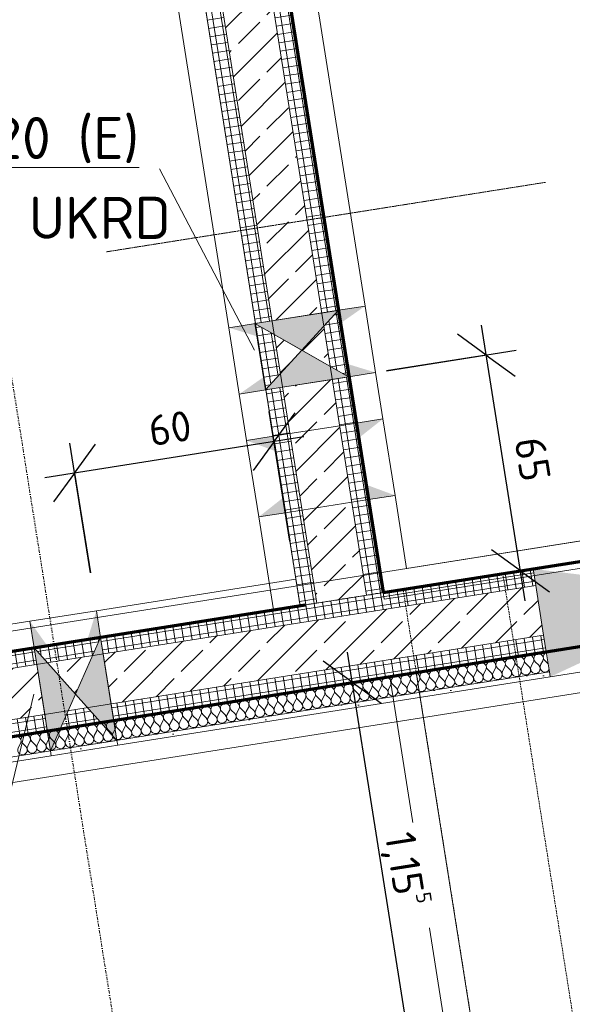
# Model space of a CAD drawing. Header units: millimetres. Extents: x 1523 to 75153, y -41886 to 10268.
# Tile 18 of 54: x 33419 to 35060, y -18427 to -15500. Entities that reach past the tile are written whole.
import ezdxf

# ---------------------------------------------------------------- set-up
doc = ezdxf.new("R2010")
doc.units = ezdxf.units.MM
for name, pattern in [('CAx_nichtHalbton', [20001.0584, 10000, -0.5292, 10000, -0.5292]), ('IMPORT-STRICHPUNKT _7_', [20, 10, -5, 0, -5]), ('IMPORT-VERDECKT _8_', [7.5, 5, -2.5]), ('Verdeckt 2x', [3.572, 2.3813, -1.1907])]:
    doc.linetypes.add(name, pattern=pattern)
for name, color, linetype, lineweight, true_color in [('90 A--Achsraster _1_50_', 7, 'IMPORT-STRICHPUNKT _7_', 13, 0x656565), ('AD', 1, 'Continuous', 13, 0xff0000), ('Neubau_10 A--Wand innen _tragend_', 7, 'Continuous', 13, 0x656565), ('Neubau_10 VSI--Wärmeschutz _veritkal_', 7, 'Continuous', 13, 0x656565), ('Neubau_20 A--Gründungsbelag', 7, 'Continuous', 13, 0x656565), ('Neubau_20 A--Träger _ Deckenkonstruktion', 7, 'IMPORT-VERDECKT _8_', 13, 0x656565), ('Sockelbeschichtung Sprühnebel', 7, 'Continuous', 13, 0x656565), ('Xref_706_5_--_ÜP_-1_000_16_Übersichtsplan UG_IFC 2025_01_13_dwg', 7, 'Continuous', 13, 0x767676), ('XX', 7, 'Continuous', 18, 0x804040)]:
    doc.layers.add(name, color=color, linetype=linetype, lineweight=lineweight, true_color=true_color)
for name, color, linetype, lineweight in [('AD_Detail', 7, 'Continuous', 13), ('Ax-50_BM-Bem', 7, 'Continuous', 9), ('Ax_BM-Bem', 7, 'Continuous', 9), ('GB_HLS-OBJ', 7, 'Continuous', 18), ('M-EQPM-___-IDEN', 7, 'Continuous', 9)]:
    doc.layers.add(name, color=color, linetype=linetype, lineweight=lineweight)
doc.styles.add('ISOCPEUR', font='isocpeur.ttf', dxfattribs={"height": 125})
doc.styles.add('ISOCPEUR_2', font='isocpeur.ttf', dxfattribs={"height": 90})
doc.dimstyles.new('KI_1_8_mm_Isocpeur__cm_m__Aufrundung_auf_5_mm_ELT_Gesamtbemaßung', dxfattribs={"dimscale": 304.8, "dimtxt": 89.638306, "dimasz": 0.492126, "dimexe": 0.295276, "dimexo": 0.0625, "dimgap": 0.049213, "dimtad": 1, "dimlfac": 0.001, "dimrnd": 0.005, "dimzin": 0, "dimdsep": 46, "dimtxsty": 'ISOCPEUR_2', "dimblk1": 'OBLIQUE', "dimblk2": 'OBLIQUE', "dimsah": 1, "dimcen": 0.09, "dimdle": 0.295276, "dimadec": 0, "dimazin": 0, "dimtfac": 1, "dimtdec": 4, "dimtix": 1, "dimtmove": 0, "dimatfit": 3, "dimfxl": 0.984252, "dimfxlon": 1, "dimtvp": 1, "dimtfill": 1, "dimtolj": 1, "dimtzin": 0, "dimlwd": 25, "dimlwe": 25, "dimarcsym": 2})
doc.dimstyles.new('KI_1_8_mm_Isocpeur__cm_m__Aufrundung_auf_5_mm_ELT_Gesamtbemaßung_1', dxfattribs={"dimscale": 304.8, "dimtxt": 89.638306, "dimasz": 0.492126, "dimexe": 0.295276, "dimexo": 0.0625, "dimgap": 0.049213, "dimtad": 1, "dimdec": 1, "dimlfac": 0.1, "dimrnd": 0.5, "dimdsep": 46, "dimtxsty": 'ISOCPEUR_2', "dimblk1": 'OBLIQUE', "dimblk2": 'OBLIQUE', "dimsah": 1, "dimcen": 0.09, "dimdle": 0.295276, "dimadec": 0, "dimazin": 0, "dimtfac": 1, "dimtdec": 4, "dimtix": 1, "dimtmove": 0, "dimatfit": 3, "dimfxl": 0.984252, "dimfxlon": 1, "dimtvp": 1, "dimtfill": 1, "dimtolj": 1, "dimtzin": 0, "dimlwd": 25, "dimlwe": 25, "dimarcsym": 2})
pattern_1 = [(185.336, (0, 0), (-2.324905, 24.891662), []), (275.336, (0, 0), (24.891662, 2.324905), [])]
pattern_2 = [(131.336, (0, 0), (90.10192, 79.25683), []), (131.336, (-45.05, -39.63), (90.10192, 79.25683), [90, -30])]
pattern_3 = [(95.336, (0, 0), (24.891662, 2.324905), []), (185.336, (0, 0), (-2.324905, 24.891662), [])]

# ---------------------------------------------------------------- blocks, each defined once
blk = doc.blocks.new('SuD_WD_RB Allgemein - SuD_WD_RB Allgemein-38442420-SuD_-1UG gesamt Plot  - Blatt 2')
at = {"layer": 'AD', "lineweight": 18}
blk.add_hatch(color=256, dxfattribs=at).paths.add_polyline_path([(-250, -100), (0, -100), (-125, 0)])
at = {"layer": 'AD_Detail', "lineweight": 18, "true_color": 0xff0000}
blk.add_hatch(color=1, dxfattribs=at).paths.add_polyline_path([(-125, 0), (0, 100), (-250, 100)])
at = {"layer": 'AD', "color": 7}
for p, q in [((-250, -100), (0, 100)), ((-250, 100), (0, -100)), ((-250, -100), (-250, 100)), ((-250, 100), (0, 100)), ((0, 100), (0, -100)), ((0, -100), (-250, -100))]:
    blk.add_line(p, q, dxfattribs=at)
at = {"layer": 'AD_Detail'}
for p, q in [((0, 100), (-250, 100)), ((-250, 100), (-125, 0)), ((-125, 0), (0, 100)), ((-125, 0), (-250, -100)), ((0, -100), (-125, 0)), ((-250, -100), (0, -100))]:
    blk.add_line(p, q, dxfattribs=at)
blk = doc.blocks.new('SuD_WD_RB Allgemein - SuD_WD_RB Allgemein-38885875-SuD_-1UG gesamt Plot  - Blatt 2')
at = {"layer": 'AD', "lineweight": 18}
blk.add_hatch(color=256, dxfattribs=at).paths.add_polyline_path([(0, -100), (-155, 0), (-310, -100)])
at = {"layer": 'AD_Detail', "lineweight": 18, "true_color": 0xff0000}
blk.add_hatch(color=1, dxfattribs=at).paths.add_polyline_path([(0, 100), (-310, 100), (-155, 0)])
at = {"layer": 'AD', "color": 7}
for p, q in [((-310, -100), (0, 100)), ((-310, 100), (0, -100)), ((-310, -100), (-310, 100)), ((-310, 100), (0, 100)), ((0, 100), (0, -100)), ((0, -100), (-310, -100))]:
    blk.add_line(p, q, dxfattribs=at)
at = {"layer": 'AD_Detail'}
for p, q in [((0, 100), (-310, 100)), ((-310, 100), (-155, 0)), ((-155, 0), (0, 100)), ((-155, 0), (-310, -100)), ((0, -100), (-155, 0)), ((-310, -100), (0, -100))]:
    blk.add_line(p, q, dxfattribs=at)
blk = doc.blocks.new('Xref_706_5_--_ÜP_-1_000_11_Übersichtsplan UG_IFC 2024_09_30_dwg__X382-41959955-SuD_-1UG gesamt Plot  - Blatt 2')
at = {"layer": 'Neubau_10 A--Wand innen _tragend_', "color": 9, "true_color": 0xcbcbcb}
for p, q in [((11275.7, -56282.2), (11265, -56290.9)), ((11277.1, -56304.6), (11265.3, -56296.6)), ((11277.4, -56310.4), (11266.4, -56319.5)), ((11278.5, -56333.2), (11266.6, -56325.2)), ((11278.7, -56338.9), (11267.7, -56348)), ((11279.8, -56361.7), (11268, -56353.7)), ((11280.1, -56367.4), (11269, -56376.5)), ((11281.1, -56390.3), (11269.3, -56382.2)), ((11281.4, -56396), (11270.4, -56405.1)), ((11282.5, -56418.8), (11270.6, -56410.8)), ((11282.7, -56424.5), (11271.7, -56433.6)), ((11283.8, -56447.4), (11272, -56439.3)), ((11284, -56453.1), (11273, -56462.2)), ((11285.1, -56475.9), (11273.3, -56467.9)), ((11285.4, -56481.6), (11274.4, -56490.7)), ((11286.4, -56504.4), (11274.6, -56496.4)), ((11286.7, -56510.1), (11275.7, -56519.2)), ((11287.8, -56533), (11276, -56524.9)), ((11288, -56538.7), (11277, -56547.8)), ((11289.1, -56561.5), (11277.3, -56553.5)), ((11289.4, -56567.2), (11278.3, -56576.3)), ((11290.4, -56590.1), (11278.6, -56582)), ((11290.7, -56595.8), (11279.7, -56604.9)), ((11291.8, -56618.6), (11279.9, -56610.6)), ((11292, -56624.3), (11281, -56633.4)), ((11293.1, -56647.1), (11281.3, -56639.1)), ((11293.4, -56652.8), (11282.3, -56661.9)), ((11294.4, -56675.7), (11282.6, -56667.6)), ((11294.7, -56681.4), (11283.7, -56690.5)), ((11295.8, -56704.2), (11283.9, -56696.2)), ((11296, -56709.9), (11285, -56719)), ((11297.1, -56732.8), (11285.3, -56724.7)), ((11297.3, -56738.5), (11286.3, -56747.6)), ((11298.4, -56761.3), (11286.6, -56753.3)), ((11298.7, -56767), (11287.7, -56776.1)), ((11299.7, -56789.8), (11287.9, -56781.8)), ((11300, -56795.5), (11289, -56804.6)), ((11301.1, -56818.4), (11289.3, -56810.3)), ((11301.3, -56824.1), (11290.3, -56833.2)), ((11302.4, -56846.9), (11290.6, -56838.9)), ((11302.7, -56852.6), (11291.6, -56861.7)), ((11303.7, -56875.5), (11291.9, -56867.4)), ((11304, -56881.2), (11293, -56890.3)), ((11305.1, -56904), (11293.2, -56896)), ((11305.3, -56909.7), (11294.3, -56918.8)), ((11306.4, -56932.5), (11294.6, -56924.5)), ((11306.7, -56938.2), (11295.6, -56947.3)), ((11307.7, -56961.1), (11295.9, -56953)), ((11308, -56966.8), (11297, -56975.9)), ((11309.1, -56989.6), (11297.2, -56981.6)), ((11309.3, -56995.3), (11298.3, -57004.4)), ((11310.4, -57018.2), (11298.6, -57010.1)), ((11310.6, -57023.9), (11299.6, -57033)), ((11311.7, -57046.7), (11299.9, -57038.7)), ((11312, -57052.4), (11301, -57061.5)), ((11313, -57075.2), (11301.2, -57067.2)), ((11313.3, -57080.9), (11302.3, -57090)), ((11314.4, -57103.8), (11302.6, -57095.8)), ((11314.6, -57109.5), (11303.6, -57118.6)), ((11315.7, -57132.3), (11303.9, -57124.3)), ((11316, -57138), (11305, -57147.1)), ((11317, -57160.9), (11305.2, -57152.8)), ((11317.3, -57166.6), (11306.3, -57175.7)), ((11318.4, -57189.4), (11306.5, -57181.4)), ((11318.6, -57195.1), (11307.6, -57204.2)), ((11319.7, -57217.9), (11307.9, -57209.9)), ((11320, -57223.7), (11308.9, -57232.7)), ((11321, -57246.5), (11309.2, -57238.5)), ((11321.3, -57252.2), (11310.3, -57261.3)), ((11322.4, -57275), (11310.5, -57267)), ((11322.6, -57280.7), (11311.6, -57289.8)), ((11323.7, -57303.6), (11311.9, -57295.5)), ((11323.9, -57309.3), (11312.9, -57318.4)), ((11325, -57332.1), (11313.2, -57324.1)), ((11325.3, -57337.8), (11314.3, -57346.9)), ((11326.3, -57360.6), (11314.5, -57352.6)), ((11326.6, -57366.4), (11315.6, -57375.4)), ((11327.7, -57389.2), (11315.9, -57381.2)), ((11327.9, -57394.9), (11316.9, -57404)), ((11329, -57417.7), (11317.2, -57409.7)), ((11329.3, -57423.4), (11318.3, -57432.5)), ((11330.3, -57446.3), (11318.5, -57438.2)), ((11330.6, -57452), (11319.6, -57461.1)), ((11331.7, -57474.8), (11319.8, -57466.8)), ((11331.9, -57480.5), (11320.9, -57489.6)), ((11333, -57503.3), (11321.2, -57495.3)), ((11333.3, -57509.1), (11322.2, -57518.1)), ((11334.3, -57531.9), (11322.5, -57523.9)), ((11334.6, -57537.6), (11323.6, -57546.7)), ((11335.7, -57560.4), (11323.8, -57552.4)), ((11335.9, -57566.1), (11324.9, -57575.2)), ((11337, -57589), (11325.2, -57580.9)), ((11337.2, -57594.7), (11326.2, -57603.8)), ((11338.3, -57617.5), (11326.5, -57609.5)), ((11338.6, -57623.2), (11327.6, -57632.3)), ((11339.6, -57646), (11327.8, -57638)), ((11339.9, -57651.8), (11328.9, -57660.9)), ((11341, -57674.6), (11329.2, -57666.6)), ((11341.2, -57680.3), (11330.2, -57689.4)), ((11342.3, -57703.1), (11330.5, -57695.1)), ((11342.6, -57708.8), (11331.6, -57717.9)), ((11343.6, -57731.7), (11331.8, -57723.6)), ((11343.9, -57737.4), (11332.9, -57746.5)), ((11345, -57760.2), (11333.1, -57752.2)), ((11345.2, -57765.9), (11334.2, -57775)), ((11346.3, -57788.8), (11334.5, -57780.7)), ((11346.6, -57794.5), (11335.5, -57803.6)), ((11347.6, -57817.3), (11335.8, -57809.3)), ((11347.9, -57823), (11336.9, -57832.1)), ((11349, -57845.8), (11337.1, -57837.8)), ((11349.2, -57851.5), (11338.2, -57860.6)), ((11350.3, -57874.4), (11338.5, -57866.3))]:
    blk.add_line(p, q, dxfattribs=at)
for centre, start, end in [((11256, -56279.9), 195.4999, 309.538), ((11257.3, -56308.4), 55.7982, 182.6681), ((11285.2, -56292.8), 235.7982, 53.738), ((11286.5, -56321.4), 235.7982, 129.538), ((11257.3, -56308.4), 182.6681, 309.538), ((11258.6, -56337), 55.7982, 182.6681), ((11258.6, -56337), 182.6681, 309.538), ((11287.8, -56349.9), 235.7982, 129.538), ((11259.9, -56365.5), 55.7982, 182.6681), ((11259.9, -56365.5), 182.6681, 309.538), ((11289.2, -56378.5), 235.7982, 129.538), ((11261.3, -56394.1), 55.7982, 182.6681), ((11261.3, -56394.1), 182.6681, 309.538), ((11290.5, -56407), 235.7982, 129.538), ((11262.6, -56422.6), 55.7982, 182.6681), ((11262.6, -56422.6), 182.6681, 309.538), ((11291.8, -56435.5), 235.7982, 129.538), ((11263.9, -56451.1), 55.7982, 182.6681), ((11263.9, -56451.1), 182.6681, 309.538), ((11293.1, -56464.1), 235.7982, 129.538), ((11265.3, -56479.7), 55.7982, 182.6681), ((11265.3, -56479.7), 182.6681, 309.538), ((11294.5, -56492.6), 235.7982, 129.538), ((11266.6, -56508.2), 55.7982, 182.6681), ((11266.6, -56508.2), 182.6681, 309.538), ((11295.8, -56521.2), 235.7982, 129.538), ((11267.9, -56536.8), 55.7982, 182.6681), ((11267.9, -56536.8), 182.6681, 309.538), ((11297.1, -56549.7), 235.7982, 129.538), ((11269.3, -56565.3), 55.7982, 182.6681), ((11269.3, -56565.3), 182.6681, 309.538), ((11298.5, -56578.2), 235.7982, 129.538), ((11270.6, -56593.8), 55.7982, 182.6681), ((11270.6, -56593.8), 182.6681, 309.538), ((11299.8, -56606.8), 235.7982, 129.538), ((11271.9, -56622.4), 55.7982, 182.6681), ((11271.9, -56622.4), 182.6681, 309.538), ((11301.1, -56635.3), 235.7982, 129.538), ((11273.2, -56650.9), 55.7982, 182.6681), ((11273.2, -56650.9), 182.6681, 309.538), ((11302.5, -56663.9), 235.7982, 129.538), ((11274.6, -56679.5), 55.7982, 182.6681), ((11274.6, -56679.5), 182.6681, 309.538), ((11303.8, -56692.4), 235.7982, 129.538), ((11275.9, -56708), 55.7982, 182.6681), ((11275.9, -56708), 182.6681, 309.538), ((11305.1, -56720.9), 235.7982, 129.538), ((11277.2, -56736.5), 55.7982, 182.6681), ((11277.2, -56736.5), 182.6681, 309.538), ((11306.4, -56749.5), 235.7982, 129.538), ((11278.6, -56765.1), 55.7982, 182.6681), ((11278.6, -56765.1), 182.6681, 309.538), ((11307.8, -56778), 235.7982, 129.538), ((11279.9, -56793.6), 55.7982, 182.6681), ((11279.9, -56793.6), 182.6681, 309.538), ((11309.1, -56806.6), 235.7982, 129.538), ((11281.2, -56822.2), 55.7982, 182.6681), ((11281.2, -56822.2), 182.6681, 309.538), ((11310.4, -56835.1), 235.7982, 129.538), ((11282.6, -56850.7), 55.7982, 182.6681), ((11282.6, -56850.7), 182.6681, 309.538), ((11311.8, -56863.6), 235.7982, 129.538), ((11283.9, -56879.2), 55.7982, 182.6681), ((11283.9, -56879.2), 182.6681, 309.538), ((11285.2, -56907.8), 55.7982, 182.6681), ((11313.1, -56892.2), 235.7982, 129.538), ((11285.2, -56907.8), 182.6681, 309.538), ((11286.5, -56936.3), 55.7982, 182.6681), ((11314.4, -56920.7), 235.7982, 129.538), ((11286.5, -56936.3), 182.6681, 309.538), ((11287.9, -56964.9), 55.7982, 182.6681), ((11315.8, -56949.3), 235.7982, 129.538), ((11287.9, -56964.9), 182.6681, 309.538), ((11289.2, -56993.4), 55.7982, 182.6681), ((11317.1, -56977.8), 235.7982, 129.538), ((11289.2, -56993.4), 182.6681, 309.538), ((11290.5, -57021.9), 55.7982, 182.6681), ((11318.4, -57006.3), 235.7982, 129.538), ((11290.5, -57021.9), 182.6681, 309.538), ((11291.9, -57050.5), 55.7982, 182.6681), ((11319.7, -57034.9), 235.7982, 129.538), ((11291.9, -57050.5), 182.6681, 309.538), ((11293.2, -57079), 55.7982, 182.6681), ((11321.1, -57063.4), 235.7982, 129.538), ((11293.2, -57079), 182.6681, 309.538), ((11294.5, -57107.6), 55.7982, 182.6681), ((11322.4, -57092), 235.7982, 129.538), ((11294.5, -57107.6), 182.6681, 309.538), ((11295.9, -57136.1), 55.7982, 182.6681), ((11323.7, -57120.5), 235.7982, 129.538), ((11295.9, -57136.1), 182.6681, 309.538), ((11297.2, -57164.6), 55.7982, 182.6681), ((11325.1, -57149), 235.7982, 129.538), ((11297.2, -57164.6), 182.6681, 309.538), ((11298.5, -57193.2), 55.7982, 182.6681), ((11326.4, -57177.6), 235.7982, 129.538), ((11298.5, -57193.2), 182.6681, 309.538), ((11299.8, -57221.7), 55.7982, 182.6681), ((11327.7, -57206.1), 235.7982, 129.538), ((11299.8, -57221.7), 182.6681, 309.538), ((11301.2, -57250.3), 55.7982, 182.6681), ((11329.1, -57234.7), 235.7982, 129.538), ((11301.2, -57250.3), 182.6681, 309.538), ((11302.5, -57278.8), 55.7982, 182.6681), ((11330.4, -57263.2), 235.7982, 129.538), ((11302.5, -57278.8), 182.6681, 309.538), ((11303.8, -57307.3), 55.7982, 182.6681), ((11331.7, -57291.7), 235.7982, 129.538), ((11303.8, -57307.3), 182.6681, 309.538), ((11305.2, -57335.9), 55.7982, 182.6681), ((11333, -57320.3), 235.7982, 129.538), ((11305.2, -57335.9), 182.6681, 309.538), ((11306.5, -57364.4), 55.7982, 182.6681), ((11334.4, -57348.8), 235.7982, 129.538), ((11306.5, -57364.4), 182.6681, 309.538), ((11307.8, -57393), 55.7982, 182.6681), ((11335.7, -57377.4), 235.7982, 129.538), ((11337, -57405.9), 235.7982, 129.538), ((11307.8, -57393), 182.6681, 309.538), ((11309.2, -57421.5), 55.7982, 182.6681), ((11338.4, -57434.5), 235.7982, 129.538), ((11309.2, -57421.5), 182.6681, 309.538), ((11310.5, -57450.1), 55.7982, 182.6681), ((11339.7, -57463), 235.7982, 129.538), ((11310.5, -57450.1), 182.6681, 309.538), ((11311.8, -57478.6), 55.7982, 182.6681), ((11311.8, -57478.6), 182.6681, 309.538), ((11341, -57491.5), 235.7982, 129.538), ((11313.1, -57507.1), 55.7982, 182.6681), ((11313.1, -57507.1), 182.6681, 309.538), ((11342.4, -57520.1), 235.7982, 129.538), ((11314.5, -57535.7), 55.7982, 182.6681), ((11314.5, -57535.7), 182.6681, 309.538), ((11343.7, -57548.6), 235.7982, 129.538), ((11315.8, -57564.2), 55.7982, 182.6681), ((11315.8, -57564.2), 182.6681, 309.538), ((11345, -57577.2), 235.7982, 129.538), ((11317.1, -57592.8), 55.7982, 182.6681), ((11317.1, -57592.8), 182.6681, 309.538), ((11346.3, -57605.7), 235.7982, 129.538), ((11318.5, -57621.3), 55.7982, 182.6681), ((11318.5, -57621.3), 182.6681, 309.538), ((11347.7, -57634.2), 235.7982, 129.538), ((11319.8, -57649.8), 55.7982, 182.6681), ((11319.8, -57649.8), 182.6681, 309.538), ((11349, -57662.8), 235.7982, 129.538), ((11321.1, -57678.4), 55.7982, 182.6681), ((11321.1, -57678.4), 182.6681, 309.538), ((11350.3, -57691.3), 235.7982, 129.538), ((11322.5, -57706.9), 55.7982, 182.6681), ((11322.5, -57706.9), 182.6681, 309.538), ((11351.7, -57719.9), 235.7982, 129.538), ((11323.8, -57735.5), 55.7982, 182.6681), ((11323.8, -57735.5), 182.6681, 309.538), ((11353, -57748.4), 235.7982, 129.538), ((11325.1, -57764), 55.7982, 182.6681), ((11325.1, -57764), 182.6681, 309.538), ((11354.3, -57776.9), 235.7982, 129.538), ((11326.4, -57792.5), 55.7982, 182.6681), ((11326.4, -57792.5), 182.6681, 309.538), ((11355.7, -57805.5), 235.7982, 129.538), ((11327.8, -57821.1), 55.7982, 182.6681), ((11327.8, -57821.1), 182.6681, 309.538), ((11357, -57834), 235.7982, 129.538), ((11329.1, -57849.6), 55.7982, 182.6681), ((11329.1, -57849.6), 182.6681, 309.538), ((11358.3, -57862.6), 235.7982, 129.538), ((11330.4, -57878.2), 55.7982, 182.6681)]:
    blk.add_arc(centre, 14.3, start, end, dxfattribs=at)
blk = doc.blocks.new('Xref_706_5_--_ÜP_-1_000_11_Übersichtsplan UG_IFC 2024_09_30_dwg_Standard-Rastermarker_7-V2-SuD_-1UG gesamt Plot  - Blatt 2')
at = {"layer": '90 A--Achsraster _1_50_', "color": 9, "true_color": 0xcbcbcb}
blk.add_line((37913.7, 0), (93092.9, 0), dxfattribs=at)
blk = doc.blocks.new('Xref_706_5_--_ÜP_-1_000_11_Übersichtsplan UG_IFC 2024_09_30_dwg_Standard-Rastermarker_12-V5-SuD_-1UG gesamt Plot  - Blatt 2')
at = {"layer": '90 A--Achsraster _1_50_', "color": 9, "true_color": 0xcbcbcb}
blk.add_line((0, 0), (28500, 0), dxfattribs=at)
blk = doc.blocks.new('Xref_706_5_--_ÜP_-1_000_16_Übersichtsplan UG_IFC 2025_01_13_dwg-35469238-SuD_-1UG gesamt Plot  - Blatt 2')
at = {"layer": 'Neubau_10 A--Wand innen _tragend_', "true_color": 0xededed}
blk.add_hatch(color=7, dxfattribs=at).paths.add_polyline_path([(13923, -55692.5), (13793.2, -55359.9), (13665.3, -55371.9), (13599.4, -55722.8), (13908, -55693.9)])
at = {"layer": 'Neubau_10 A--Wand innen _tragend_', "true_color": 0xcbcbcb}
h = blk.add_hatch(dxfattribs=at)
h.set_pattern_fill('FP_7', color=9, style=0, pattern_type=2)
h.set_pattern_definition([(86.336, (0, 0), (-86.42598, 5.53439), [0, -50]), (86.336, (-41.615, 27.72), (-86.42598, 5.53439), [0, -50])])
h.paths.add_polyline_path([(14197.4, -58630.6), (13923, -55692.5), (13908, -55693.9), (14182.5, -58632)])
h = blk.add_hatch(dxfattribs=at)
h.set_pattern_fill('FP_4', color=9, style=0, pattern_type=2)
h.set_pattern_definition(pattern_3)
h.paths.add_polyline_path([(13923.6, -58656.2), (13788.7, -57212.5), (13739, -57217.1), (13785.7, -57180.4), (13773.1, -57045.5), (13720.4, -57018), (13770.1, -57013.3), (13649.2, -55718.1), (13599.4, -55722.8), (13873.8, -58660.8)])
h = blk.add_hatch(dxfattribs=at)
h.set_pattern_fill('FP_2', color=9, style=0, pattern_type=2)
h.set_pattern_definition(pattern_2)
h.paths.add_polyline_path([(14072.9, -58642.2), (13938.1, -57198.5), (13788.7, -57212.5), (13923.6, -58656.2)])
h.paths.add_polyline_path([(13884, -57103.1), (13773.1, -57045.5), (13785.7, -57180.4), (13878, -57107.9)])
h.paths.add_polyline_path([(13931.5, -57127.9), (13926.1, -57070.1), (13884, -57103.1), (13895.2, -57109)])
h.paths.add_polyline_path([(13919.5, -56999.4), (13798.5, -55704.2), (13649.2, -55718.1), (13770.1, -57013.3), (13823.9, -57008.3)])
h = blk.add_hatch(dxfattribs=at)
h.set_pattern_fill('FP_4', color=9, style=0, pattern_type=2)
h.set_pattern_definition(pattern_3)
h.paths.add_polyline_path([(14122.7, -58637.6), (13987.9, -57193.9), (13938.1, -57198.5), (14072.9, -58642.2)])
h.paths.add_polyline_path([(13984.3, -57155.3), (13972.9, -57033.3), (13926.1, -57070.1), (13931.5, -57127.9)])
h.paths.add_polyline_path([(13969.3, -56994.7), (13848.3, -55699.5), (13798.5, -55704.2), (13919.5, -56999.4)])
at = {"layer": 'Neubau_10 A--Wand innen _tragend_', "true_color": 0xededed}
h = blk.add_hatch(color=7, dxfattribs=at)
h.paths.add_polyline_path([(13393.2, -56526.3), (13385.8, -56446.6), (13341.1, -56450.8), (13378.8, -56505.4)])
h.paths.add_polyline_path([(13362.5, -56197.7), (13355.1, -56118.1), (13317.8, -56201.9), (13327, -56201)])
h = blk.add_hatch(color=7, dxfattribs=at)
h.paths.add_polyline_path([(13025.2, -56560.7), (13017.9, -56482.3), (13016.7, -56481.1), (12978.9, -56484.6), (13011.4, -56537.9)])
h.paths.add_polyline_path([(12994.5, -56232.1), (12987.1, -56152.4), (12955.7, -56235.7), (12986.3, -56232.9)])
h = blk.add_hatch(color=7, dxfattribs=at)
h.paths.add_polyline_path([(13201.4, -56463.9), (13156.8, -56468), (13164.2, -56547.7), (13199, -56469.4)])
h.paths.add_polyline_path([(13178.2, -56214.9), (13126.1, -56139.5), (13133.5, -56219.1)])
at = {"layer": 'Neubau_10 A--Wand innen _tragend_', "true_color": 0xcbcbcb}
h = blk.add_hatch(dxfattribs=at)
h.set_pattern_fill('FP_3', color=9, style=0, pattern_type=2)
h.set_pattern_definition(pattern_1)
h.paths.add_polyline_path([(13646, -56221.5), (13641.3, -56171.7), (9210.6, -56585.5), (9215.2, -56635.3), (12800.1, -56300.5), (12795.5, -56252), (12838.8, -56296.9), (12960.4, -56285.5), (12994.7, -56233.4), (12999.2, -56281.9), (13616.8, -56224.2)])
at = {"layer": 'Neubau_10 A--Wand innen _tragend_', "true_color": 0xededed}
h = blk.add_hatch(color=7, dxfattribs=at)
h.paths.add_polyline_path([(12857.5, -56496), (12819.6, -56499.7), (12818.8, -56500.9), (12826.1, -56579.3), (12857.3, -56496.5)])
h.paths.add_polyline_path([(12834.3, -56247.1), (12788, -56171), (12795.4, -56250.7)])
at = {"layer": 'Neubau_10 A--Wand innen _tragend_', "true_color": 0xcbcbcb}
h = blk.add_hatch(dxfattribs=at)
h.set_pattern_fill('FP_2', color=9, style=0, pattern_type=2)
h.set_pattern_definition(pattern_2)
h.paths.add_polyline_path([(13659.9, -56370.8), (13646, -56221.5), (12999.2, -56281.9), (13013.2, -56431.2), (13636.2, -56373)])
h.paths.add_polyline_path([(12972.3, -56435), (12906.5, -56367.5), (12854.9, -56446), (12950, -56437.1)])
h.paths.add_polyline_path([(12960.4, -56285.5), (12838.8, -56296.9), (12906.7, -56367.2), (12934.8, -56324.4)])
h.paths.add_polyline_path([(12814, -56449.8), (12800.1, -56300.5), (9215.2, -56635.3), (9229.2, -56784.7), (12782.7, -56452.8)])
h = blk.add_hatch(dxfattribs=at)
h.set_pattern_fill('FP_3', color=9, style=0, pattern_type=2)
h.set_pattern_definition(pattern_1)
h.paths.add_polyline_path([(13664.6, -56420.6), (13659.9, -56370.8), (13013.1, -56431.2), (13018, -56481), (13656.7, -56421.3)])
h.paths.add_polyline_path([(13016.7, -56481.1), (12972.3, -56435), (12854.9, -56446), (12819.7, -56499.5), (13009.5, -56481.8)])
h.paths.add_polyline_path([(12818.7, -56499.6), (12814, -56449.8), (9229.2, -56784.7), (9233.8, -56834.5), (12810.4, -56500.4)])
at = {"layer": 'Neubau_10 A--Wand innen _tragend_', "true_color": 0xededed}
h = blk.add_hatch(color=7, dxfattribs=at)
h.paths.add_polyline_path([(14029.7, -56996.5), (14029, -56989.2), (13983.2, -57025.1), (14028.5, -56997.3)])
h.paths.add_polyline_path([(13724, -57057.3), (13720.4, -57018), (13640.7, -57025.4), (13718, -57055)])
h = blk.add_hatch(color=7, dxfattribs=at)
h.paths.add_polyline_path([(14047.6, -57188.3), (14046.9, -57180.9), (13996, -57161.4), (14018.5, -57173.2)])
h.paths.add_polyline_path([(13739, -57217.1), (13735.3, -57177.8), (13659.3, -57224.6), (13701.4, -57220.6)])
at = {"layer": 'Neubau_10 A--Wand innen _tragend_', "color": 9, "true_color": 0xcbcbcb}
for p, q in [((13923.6, -58656.2), (13649.2, -55718.1)), ((14072.9, -58642.2), (13798.5, -55704.2)), ((13646, -56221.5), (9215.2, -56635.3)), ((13659.9, -56370.8), (9229.2, -56784.7))]:
    blk.add_line(p, q, dxfattribs=at)
at = {"layer": 'Neubau_10 A--Wand innen _tragend_', "color": 9, "true_color": 0xcbcbcb, "flags": 128}
for points in [[(13655.9, -54177), (13780.3, -54165.4), (13817.4, -54562.5), (13923, -55692.5), (14043.9, -56987.8), (14029, -56989.2), (13969.3, -56994.7), (13919.5, -56999.4), (13770.1, -57013.3), (13720.4, -57018), (13599.4, -55722.8)], [(13543.6, -54588), (13506.5, -54190.9), (13456.7, -54195.6), (13493.8, -54592.7), (13599.4, -55722.8), (13649.2, -55718.1), (13798.5, -55704.2), (13848.3, -55699.5), (13908, -55693.9), (13923, -55692.5)], [(14043.9, -56987.8), (14062.5, -57186.9), (14047.6, -57188.3), (13987.9, -57193.9), (13938.1, -57198.5), (13788.7, -57212.5), (13739, -57217.1), (13873.8, -58660.8), (14182.5, -58632), (13908, -55693.9)], [(13848.3, -55699.5), (14122.7, -58637.6), (14124.1, -58652.5), (14198.8, -58645.6), (14197.4, -58630.6), (14062.5, -57186.9)], [(13393.2, -56526.3), (13385.8, -56446.6), (13381.1, -56396.9), (13367.2, -56247.5), (13362.5, -56197.7), (13355.1, -56118.1)], [(13126.1, -56139.5), (13133.5, -56219.1), (13138.2, -56268.9), (13152.1, -56418.2), (13156.8, -56468), (13164.2, -56547.7)], [(13640.7, -57025.4), (13720.4, -57018), (13739, -57217.1), (13659.3, -57224.6)]]:
    blk.add_lwpolyline(points, dxfattribs=at)
blk.add_lwpolyline([(9233.8, -56834.5), (12818.7, -56499.6), (13017.8, -56481), (13025.2, -56560.7), (12826.1, -56579.3), (12818.7, -56499.6), (12814, -56449.8), (12800.1, -56300.5), (12795.4, -56250.7), (12788, -56171), (12987.1, -56152.4), (12994.5, -56232.1), (12999.2, -56281.9), (13013.2, -56431.2), (13017.8, -56481), (13664.6, -56420.6), (13641.3, -56171.7), (12994.5, -56232.1), (12795.4, -56250.7), (9210.6, -56585.5)], close=True, dxfattribs=at)
at = {"layer": 'Neubau_10 VSI--Wärmeschutz _veritkal_', "color": 9, "true_color": 0xcbcbcb}
blk.add_line((13664.6, -56420.6), (13017.8, -56481), dxfattribs=at)
at = {"layer": 'Neubau_10 VSI--Wärmeschutz _veritkal_', "color": 9, "true_color": 0xcbcbcb, "flags": 128}
for points in [[(12994.5, -56232.1), (13661.2, -56169.8), (13653.8, -56090.2), (13014.9, -49249.9), (12935.2, -49257.4), (12996, -49908.1)], [(16531.9, -55921.8), (26606.7, -54980.7), (27056.6, -59799.8), (16981.5, -60740.8), (15487.9, -60880.4), (14342.2, -60987.4), (14349.6, -61067), (27143.7, -59872), (26678.9, -54893.6), (13884.6, -56088.7), (13892.1, -56168.3), (15038.4, -56061.3), (16531.9, -55921.8)], [(13507.7, -55386.6), (13574.1, -56097.6), (13355.1, -56118.1), (13126.1, -56139.5), (12987.1, -56152.4)], [(12788, -56171), (10109.2, -56421.3), (9880.2, -56442.6), (9203.1, -56505.9), (9210.6, -56585.5), (12795.4, -56250.7)], [(13025.2, -56560.7), (13164.2, -56547.7), (13393.2, -56526.3), (13672, -56500.3), (13664.6, -56420.6), (13584.9, -56428), (13640.7, -57025.4), (13659.3, -57224.6), (14467.5, -65877), (14547.1, -65869.5), (13739, -57217.1), (13720.4, -57018), (13664.6, -56420.6)], [(12818.7, -56499.6), (9313.5, -56827), (9309.3, -56781.8), (9229.6, -56789.2), (9279.4, -57322.3)], [(9744.4, -62300.7), (10539.6, -70813.6), (10619.2, -70806.2), (9831.5, -62372.9), (10329.3, -62326.4), (10321.9, -62246.7), (10268, -61669.2), (10188.3, -61676.7), (9770.1, -61715.7), (9413, -57892.4), (9910.8, -57845.9), (9903.4, -57766.2), (9849.5, -57188.7), (9769.8, -57196.2), (9351.6, -57235.2), (9320.9, -56906.7), (9918.3, -56850.9), (10147.3, -56829.5), (12826.1, -56579.3)]]:
    blk.add_lwpolyline(points, dxfattribs=at)
at = {"layer": 'Neubau_20 A--Gründungsbelag', "color": 9, "true_color": 0xcbcbcb, "flags": 128}
for points in [[(8565.2, -49675.6), (9210.6, -56585.5), (13641.3, -56171.7), (13521.8, -54892.2), (13770.7, -54869), (13583.8, -52867.7), (13334.9, -52890.9), (12995.9, -49261.8)], [(10539.6, -70813.6), (14970.3, -70399.7), (14084, -60911.1), (14332.9, -60887.8), (14122.7, -58637.6), (13873.8, -58660.8), (13664.6, -56420.6), (9233.8, -56834.5)]]:
    blk.add_lwpolyline(points, close=True, dxfattribs=at)
blk.add_lwpolyline([(35533.5, -50691.9), (25624.7, -51617.5), (25601.4, -51368.5), (20623.1, -51833.5), (20646.4, -52082.5), (13572.2, -52743.2), (15254.1, -70749.9), (15005.2, -70773.1), (15122.3, -72027.7), (15371.3, -72004.4), (15431.9, -72653.5)], dxfattribs=at)
at = {"layer": 'Neubau_20 A--Träger _ Deckenkonstruktion', "color": 9, "true_color": 0xcbcbcb}
blk.add_line((13607.8, -55813.2), (26651, -54594.9), dxfattribs=at)
at = {"layer": 'Neubau_20 A--Träger _ Deckenkonstruktion', "color": 9, "true_color": 0xcbcbcb, "flags": 128}
blk.add_lwpolyline([(26623.1, -54296.2), (13579.9, -55514.5), (13635.7, -56111.9), (26678.9, -54893.6)], close=True, dxfattribs=at)
at = {"layer": 'Sockelbeschichtung Sprühnebel', "color": 9, "true_color": 0xcbcbcb}
blk.add_line((15118.7, -72633.4), (9986.9, -17693.4), dxfattribs=at)
at = {"layer": 'Sockelbeschichtung Sprühnebel', "color": 9, "true_color": 0xcbcbcb, "flags": 128}
blk.add_lwpolyline([(10436.6, -17722.2), (15333.6, -70149.9), (15413.3, -70142.4), (15649.1, -72667.4)], dxfattribs=at)
for name, p, rotation in [('Xref_706_5_--_ÜP_-1_000_11_Übersichtsplan UG_IFC 2024_09_30_dwg_Standard-Rastermarker_7-V2-SuD_-1UG gesamt Plot  - Blatt 2', (18705.3, -110386.7), 95.33628353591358), ('Xref_706_5_--_ÜP_-1_000_11_Übersichtsplan UG_IFC 2024_09_30_dwg_Standard-Rastermarker_12-V5-SuD_-1UG gesamt Plot  - Blatt 2', (30389, -55601.7), 185.3362835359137), ('Xref_706_5_--_ÜP_-1_000_11_Übersichtsplan UG_IFC 2024_09_30_dwg__X382-41959955-SuD_-1UG gesamt Plot  - Blatt 2', (0, 0), 2.668141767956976)]:
    blk.add_blockref(name, p, dxfattribs=dict(rotation=rotation))
blk = doc.blocks.new('DIMBLOCK4-SuD_-1UG gesamt Plot  - Blatt 2')
at = {"layer": 'Ax-50_BM-Bem', "lineweight": 25}
for p, q in [((34600.9, -18696.5), (34392.4, -17379.9)), ((34406.4, -17468.7), (34320.6, -17406.4)), ((34110.1, -17515.7), (34495.3, -17454.7)), ((34406.4, -17468.7), (34110.1, -17515.7)), ((34406.4, -17468.7), (34492.2, -17531.1)), ((34586.8, -18607.6), (34501, -18545.2)), ((34883.1, -18560.6), (34497.9, -18621.7)), ((34586.8, -18607.6), (34883.1, -18560.6)), ((34586.8, -18607.6), (34672.6, -18669.9))]:
    blk.add_line(p, q, dxfattribs=at)
at = {"layer": 'Ax-50_BM-Bem', "color": 0, "lineweight": 25, "insert": (34609.9, -17905.9), "char_height": 90, "width": 271.061, "attachment_point": 1, "rotation": 279, "line_spacing_factor": 1.149209, "style": 'ISOCPEUR_2', "bg_fill": 3, "box_fill_scale": 1.25, "bg_fill_color": 256, "bg_fill_true_color": 13158600, "bg_fill_transparency": 0}
blk.add_mtext('1,15\\A2\\H0.5x;\\S5^  ;\\H2x;', dxfattribs=at)
blk = doc.blocks.new('_Oblique')
at = {"color": 0, "linetype": 'ByBlock', "lineweight": -2}
blk.add_line((-0.5, -0.5), (0.5, 0.5), dxfattribs=at)
blk = doc.blocks.new('DIMBLOCK26-SuD_-1UG gesamt Plot  - Blatt 2')
at = {"layer": 'Ax-50_BM-Bem', "lineweight": 25}
for p, q in [((34920.7, -17227.1), (34790.9, -16407.7)), ((34805, -16496.6), (34719.2, -16434.3)), ((34508.7, -16543.5), (34893.9, -16482.5)), ((34805, -16496.6), (34508.7, -16543.5)), ((34805, -16496.6), (34890.8, -16559)), ((34906.6, -17138.2), (34820.8, -17075.8)), ((34610.3, -17185.1), (34995.5, -17124.1)), ((34906.6, -17138.2), (34610.3, -17185.1)), ((34906.6, -17138.2), (34992.4, -17200.5))]:
    blk.add_line(p, q, dxfattribs=at)
at = {"layer": 'Ax-50_BM-Bem', "color": 0, "lineweight": 25, "insert": (34976.9, -16734.7), "char_height": 90, "width": 150.589, "attachment_point": 1, "rotation": 279, "line_spacing_factor": 1.149209, "style": 'ISOCPEUR_2', "bg_fill": 3, "box_fill_scale": 1.25, "bg_fill_color": 256, "bg_fill_true_color": 13158600, "bg_fill_transparency": 0}
blk.add_mtext('65', dxfattribs=at)
blk = doc.blocks.new('DIMBLOCK27-SuD_-1UG gesamt Plot  - Blatt 2')
at = {"layer": 'Ax-50_BM-Bem', "lineweight": 25}
for p, q in [((34221.2, -17050.2), (34160.2, -16665)), ((34174.3, -16753.9), (34236.6, -16668.1)), ((34263.2, -16739.8), (33492.8, -16861.8)), ((33628.6, -17144), (33567.6, -16758.8)), ((33581.7, -16847.7), (33644, -16761.9)), ((34174.3, -16753.9), (34112, -16839.7)), ((34174.3, -16753.9), (34221.2, -17050.2)), ((33581.7, -16847.7), (33519.3, -16933.5)), ((33581.7, -16847.7), (33628.6, -17144))]:
    blk.add_line(p, q, dxfattribs=at)
at = {"layer": 'Ax-50_BM-Bem', "color": 0, "lineweight": 25, "insert": (33795.3, -16679.7), "char_height": 90, "width": 150.589, "attachment_point": 1, "rotation": 9, "line_spacing_factor": 1.149209, "style": 'ISOCPEUR_2', "bg_fill": 3, "box_fill_scale": 1.25, "bg_fill_color": 256, "bg_fill_true_color": 13158600, "bg_fill_transparency": 0}
blk.add_mtext('60', dxfattribs=at)

msp = doc.modelspace()

# ---------------------------------------------------------------- linework, layer by layer
at = {"layer": 'M-EQPM-___-IDEN'}
for p, q in [((34116.114, -16482.23), (33833.744, -15943.463)), ((33460.424, -17504.524), (33299.491, -18171.915))]:
    msp.add_line(p, q, dxfattribs=at)
at = {"layer": 'XX', "color": 9, "linetype": 'Verdeckt 2x', "true_color": 0xc0c0c0}
for p, q in [((18164.802, -20041.167), (69450.974, -11918.235)), ((34980.373, -15983.382), (33676.624, -16189.875)), ((34251.6, -17241.922), (34149.985, -16600.347)), ((20384.456, -19438.262), (34251.6, -17241.922))]:
    msp.add_line(p, q, dxfattribs=at)
at = {"layer": 'XX', "color": 7, "linetype": 'CAx_nichtHalbton', "lineweight": 70, "true_color": 0xffffff}
for p, q in [((33802.388, -12807.596), (34498.522, -17202.814)), ((34498.522, -17202.814), (39851.793, -16354.939)), ((18164.802, -20042.937), (37915.539, -16914.728)), ((20537.548, -19414.015), (34266.416, -17239.576))]:
    msp.add_line(p, q, dxfattribs=at)

# ---------------------------------------------------------------- block references
at = {"layer": 'GB_HLS-OBJ'}
for name, p, rotation in [('SuD_WD_RB Allgemein - SuD_WD_RB Allgemein-38442420-SuD_-1UG gesamt Plot  - Blatt 2', (34379.963, -16462.676), 9.00000000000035), ('SuD_WD_RB Allgemein - SuD_WD_RB Allgemein-38885875-SuD_-1UG gesamt Plot  - Blatt 2', (33608.714, -17657.616), 279.0000000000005)]:
    msp.add_blockref(name, p, dxfattribs=dict(at, rotation=rotation))
at = {"layer": 'Xref_706_5_--_ÜP_-1_000_16_Übersichtsplan UG_IFC 2025_01_13_dwg', "color": 9, "true_color": 0xcbcbcb, "rotation": 273.6637164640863}
msp.add_blockref('Xref_706_5_--_ÜP_-1_000_16_Übersichtsplan UG_IFC 2025_01_13_dwg-35469238-SuD_-1UG gesamt Plot  - Blatt 2', (89683.72, 0), dxfattribs=at)

# ---------------------------------------------------------------- texts
at = {"layer": 'M-EQPM-___-IDEN', "color": 1, "true_color": 0xff0000, "char_height": 125, "attachment_point": 1, "style": 'ISOCPEUR'}
for s, insert, width in [('\\LWD 20/20 (E)', (32752.244, -15789.101), 1242.61562), ('OK= -16 UKRD', (32752.244, -16026.364), 1306.75062)]:
    msp.add_mtext(s, dxfattribs=dict(at, insert=insert, width=width))

# ---------------------------------------------------------------- next in the draw order: dimensions: what is measured, and where the dimension line sits
at = {"layer": 'Ax_BM-Bem', "lineweight": 25}
for base, p1, p2, angle, override, picture, middle in [((34804.97, -16496.608), (34610.279, -17185.113), (34508.663, -16543.538), 279, {"dimpost": '<>', "dimfxl": 649.572253}, 'DIMBLOCK26-SuD_-1UG gesamt Plot  - Blatt 2', (34915.039, -16808.009)), ((33581.688, -16847.737), (34221.232, -17050.183), (33628.619, -17144.043), 9, {"dimpost": '<>', "dimfxl": 600}, 'DIMBLOCK27-SuD_-1UG gesamt Plot  - Blatt 2', (33868.609, -16741.545))]:
    dim = msp.add_linear_dim(base=base, p1=p1, p2=p2, angle=angle, dimstyle='KI_1_8_mm_Isocpeur__cm_m__Aufrundung_auf_5_mm_ELT_Gesamtbemaßung_1', override=override, dxfattribs=at)
    dim.commit()
    dim.dimension.update_dxf_attribs({"geometry": picture, "text_midpoint": middle})
dim = msp.add_linear_dim(base=(34406.435, -17468.745), p1=(34883.115, -18560.645), p2=(34110.129, -17515.675), angle=279, text='\\A1;1,15\\Q;{\\A1;{\\H0.5x;\\S5^ ;}}', dimstyle='KI_1_8_mm_Isocpeur__cm_m__Aufrundung_auf_5_mm_ELT_Gesamtbemaßung', override={"dimpost": '<>', "dimfxl": 1299.795574}, dxfattribs=at)
dim.commit()
dim.dimension.update_dxf_attribs({"geometry": 'DIMBLOCK4-SuD_-1UG gesamt Plot  - Blatt 2', "text_midpoint": (34564.772, -18027.366)})

doc.saveas('drawing.dxf')
